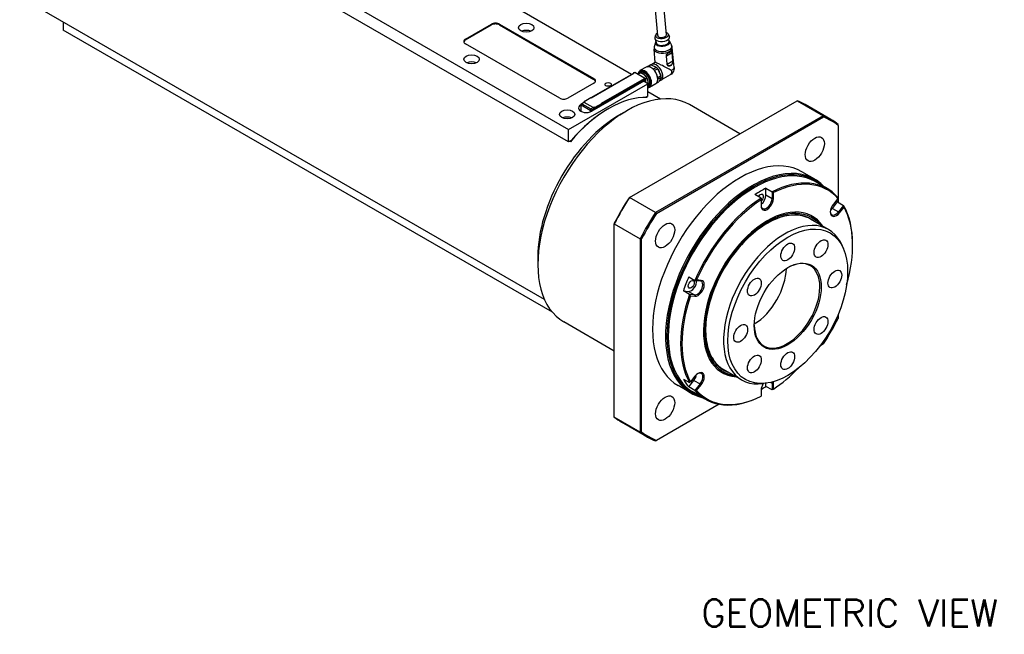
# Model space of a CAD drawing. Extents: x 18241 to 19925, y 5388 to 6587.
# Tile 10 of 23: x 19323 to 19578, y 6211 to 6371. Entities that reach past the tile are written whole.
import ezdxf

# ---------------------------------------------------------------- set-up
doc = ezdxf.new("R2010")
doc.units = 0
doc.header["$LTSCALE"] = 25.4
doc.layers.get('0').update_dxf_attribs({"linetype": 'CONTINUOUS'})
doc.layers.add('ATA-TEXT', color=7, linetype='CONTINUOUS', lineweight=25)
doc.styles.get("Standard").update_dxf_attribs({"font": 'simplex.shx'})

msp = doc.modelspace()

# ---------------------------------------------------------------- linework, layer by layer
for p, q in [((19464.855665, 6338.9201845), (19334.0409105, 6414.4461182)), ((19343.0565219, 6412.5069388), (19464.855665, 6342.1861708)), ((19481.175187, 6356.4424912), (19426.8492893, 6387.8075629)), ((19458.6316841, 6298.0746264), (19322.7532211, 6376.5240936)), ((19487.9284468, 6366.4704249), (19487.1776339, 6375.0227148)), ((19490.169826, 6366.6671975), (19489.419013, 6375.2194874)), ((19334.0409105, 6370.0071431), (19334.0409105, 6367.9058131)), ((19460.6645924, 6294.7995963), (19334.0409105, 6367.9058131)), ((19438.162384, 6365.5583854), (19444.8798984, 6369.4367442)), ((19438.162384, 6365.3542613), (19444.8798984, 6369.23262)), ((19444.8798984, 6369.4367442), (19444.8798984, 6369.23262)), ((19447.0012188, 6369.23262), (19447.0012188, 6369.4367442)), ((19447.0012188, 6369.4367442), (19471.3964027, 6355.3521782)), ((19447.0012188, 6369.23262), (19471.3964027, 6355.148054)), ((19438.162384, 6365.3542613), (19438.162384, 6365.5583854)), ((19487.399004, 6366.5956082), (19487.2090265, 6365.958186)), ((19487.5344708, 6364.6691055), (19487.479409, 6365.2962986)), ((19490.6693584, 6366.8827154), (19490.9674936, 6366.2881451)), ((19490.8716353, 6364.9620781), (19490.8165735, 6365.5892712)), ((19462.557568, 6350.2490745), (19438.162384, 6364.3336406)), ((19487.2829127, 6359.5303677), (19486.9827958, 6362.9489107)), ((19487.3700388, 6364.6980891), (19487.0463821, 6363.589586)), ((19491.0285021, 6365.0192687), (19491.5403521, 6363.9841156)), ((19492.1679188, 6358.2006562), (19491.7145963, 6363.3643196)), ((19490.1410342, 6361.2273758), (19490.3332571, 6359.037822)), ((19490.1809868, 6361.2424733), (19491.6472746, 6362.089035)), ((19490.3732096, 6359.0529195), (19490.1809868, 6361.2424733)), ((19491.6472746, 6362.089035), (19491.8394975, 6359.8994812)), ((19491.8639971, 6359.9215951), (19491.6717743, 6362.1111489)), ((19484.9249345, 6358.3133259), (19483.3339442, 6357.3947672)), ((19485.2138298, 6358.4202685), (19485.8821061, 6358.806098)), ((19486.2081952, 6358.8923564), (19485.4231842, 6358.4391301)), ((19486.2081952, 6358.8923564), (19487.5715749, 6358.2733194)), ((19487.2868023, 6359.5326133), (19486.3839703, 6359.011363)), ((19486.7499495, 6357.7989538), (19487.5715749, 6358.2733194)), ((19487.9405139, 6357.8714863), (19487.118368, 6357.3968201)), ((19487.9405139, 6357.8714863), (19488.7482867, 6356.1257941)), ((19488.7531736, 6356.1702779), (19487.9627743, 6357.8784239)), ((19490.3732096, 6359.0529195), (19491.8394975, 6359.8994812)), ((19470.7100066, 6350.4004165), (19481.7408724, 6356.7690899)), ((19470.7246513, 6350.3919614), (19481.7908724, 6356.7810472)), ((19471.3964027, 6355.3521782), (19471.3964027, 6355.148054)), ((19484.4071675, 6355.2705285), (19473.305564, 6348.8610148)), ((19473.3909464, 6348.8286606), (19484.4071675, 6355.1888789)), ((19481.6701617, 6356.7810472), (19481.6701617, 6356.728265)), ((19481.6848064, 6356.7367201), (19481.6848064, 6356.7606348)), ((19481.6848064, 6356.7606348), (19481.7055171, 6356.7486775)), ((19481.6951617, 6356.8243485), (19481.9780044, 6356.9876478)), ((19481.7201617, 6356.821872), (19482.0030044, 6356.9851713)), ((19481.7908724, 6356.7810472), (19481.7201617, 6356.821872)), ((19482.0030044, 6356.9851713), (19484.7607209, 6355.393003)), ((19482.0280044, 6356.9876478), (19484.7857209, 6355.3954794)), ((19483.1493248, 6356.6530918), (19482.8783986, 6356.4966725)), ((19483.5132335, 6356.9209297), (19483.1243248, 6356.6963931)), ((19484.4071675, 6355.2705285), (19484.4071675, 6355.1888789)), ((19484.4778782, 6355.2297037), (19484.4071675, 6355.2705285)), ((19484.4071675, 6354.9643423), (19484.4071675, 6355.1888789)), ((19484.4071675, 6355.1888789), (19484.4425228, 6355.1684664)), ((19484.4425228, 6355.1684664), (19484.4425228, 6354.556094)), ((19484.7607209, 6355.393003), (19484.4778782, 6355.2297037)), ((19484.5132335, 6355.1684664), (19484.7960762, 6355.3317658)), ((19484.5132335, 6354.5152692), (19484.5132335, 6355.1684664)), ((19484.7960762, 6355.3317658), (19484.7960762, 6354.3519699)), ((19484.8107209, 6354.3435148), (19484.8107209, 6355.3521782)), ((19487.927, 6355.651624), (19488.7482867, 6356.1257941)), ((19488.7911367, 6355.6377025), (19487.9719878, 6355.1647667)), ((19488.7911367, 6355.6377025), (19488.2355298, 6354.5110474)), ((19491.1750496, 6356.2926664), (19488.7589703, 6354.8977424)), ((19488.7912295, 6355.7400141), (19488.7912295, 6355.6583644)), ((19471.3964027, 6354.1274333), (19464.6788883, 6350.2490745)), ((19464.855665, 6342.1861708), (19485.3617617, 6354.0253712)), ((19484.3011015, 6354.6377437), (19470.8660726, 6346.8810261)), ((19473.4116571, 6348.595669), (19484.3011015, 6354.8826926)), ((19473.4263017, 6348.6857737), (19484.3541345, 6354.9949609)), ((19473.4263017, 6348.6449489), (19484.2657461, 6354.9031051)), ((19484.2657461, 6354.9031051), (19484.3011015, 6354.8826926)), ((19484.3261015, 6354.8851691), (19484.2907461, 6354.9055815)), ((19485.3617617, 6354.0253712), (19484.3011015, 6354.6377437)), ((19484.3364568, 6354.8622802), (19484.3364568, 6354.6173313)), ((19484.3718122, 6354.5969188), (19484.3718122, 6354.9847547)), ((19484.3718122, 6354.9847547), (19484.4071675, 6354.9643423)), ((19485.3617617, 6350.7593849), (19485.3617617, 6354.0253712)), ((19485.5132335, 6353.4568281), (19485.3617617, 6353.3693757)), ((19487.4249345, 6353.9831988), (19485.8339442, 6353.0646402)), ((19487.6619972, 6354.1799182), (19488.2355298, 6354.5110474)), ((19468.896529, 6349.4350544), (19470.6289406, 6350.4352627)), ((19468.921529, 6349.432578), (19470.6539406, 6350.4327863)), ((19470.6539406, 6350.4327863), (19470.7246513, 6350.3919614)), ((19485.3617617, 6350.7593849), (19484.8885494, 6350.4861757)), ((19485.0523042, 6350.5807196), (19485.2290809, 6350.4786575)), ((19488.6316841, 6350.0361506), (19485.3617617, 6351.9240412)), ((19468.0376455, 6348.5140193), (19468.042204, 6348.5166511)), ((19468.0376455, 6348.5140193), (19468.0376455, 6346.9830882)), ((19468.042204, 6348.6119989), (19468.042204, 6346.9626758)), ((19468.1154273, 6348.5099368), (19470.4418086, 6347.1668)), ((19468.1154273, 6346.8606137), (19468.1154273, 6348.5099368)), ((19468.167204, 6348.8285052), (19468.8000645, 6349.1938875)), ((19468.9250645, 6349.1815053), (19468.292204, 6348.816123)), ((19468.292204, 6348.816123), (19470.6185853, 6347.4729862)), ((19468.9733057, 6349.3020733), (19468.796529, 6349.2000112)), ((19468.871529, 6349.3917531), (19468.871529, 6349.2433125)), ((19468.8861737, 6349.3713407), (19468.8861737, 6349.2517676)), ((19468.8861737, 6349.3713407), (19468.9922397, 6349.3101035)), ((19469.133661, 6349.3101035), (19468.921529, 6349.432578)), ((19468.921529, 6349.187629), (19469.133661, 6349.3101035)), ((19471.2549814, 6347.8404096), (19468.921529, 6349.187629)), ((19471.2514458, 6347.8383684), (19468.9250645, 6349.1815053)), ((19470.6185853, 6347.4729862), (19471.2514458, 6347.8383684)), ((19471.4282225, 6347.5321822), (19470.795362, 6347.1668)), ((19471.4671134, 6347.9628841), (19471.2549814, 6347.8404096)), ((19471.4282225, 6347.2055835), (19471.4282225, 6347.5321822)), ((19471.4317581, 6347.5342234), (19471.6085348, 6347.6362855)), ((19471.4317581, 6347.5342234), (19471.4317581, 6347.2076248)), ((19471.6792454, 6347.8404096), (19471.4671134, 6347.9628841)), ((19471.5378241, 6347.8404096), (19471.6438901, 6347.7791724)), ((19471.6438901, 6347.6158731), (19471.6085348, 6347.6362855)), ((19471.6085348, 6347.3096869), (19471.6085348, 6347.5750482)), ((19471.6438901, 6347.7791724), (19471.6438901, 6347.6158731)), ((19471.6792454, 6347.5546358), (19471.6438901, 6347.5750482)), ((19471.6438901, 6347.3300993), (19471.6438901, 6347.5750482)), ((19473.3763017, 6348.8202055), (19471.6792454, 6347.8404096)), ((19471.6792454, 6347.3505117), (19471.6792454, 6347.5546358)), ((19471.7146008, 6347.7791724), (19473.4116571, 6348.7589683)), ((19473.4116571, 6348.595669), (19471.7146008, 6347.6158731)), ((19471.7146008, 6347.6158731), (19471.7146008, 6347.7791724)), ((19473.305564, 6348.8610148), (19473.3763017, 6348.8202055)), ((19473.3555934, 6348.8490717), (19473.4013017, 6348.822682)), ((19473.4116571, 6348.7589683), (19473.4116571, 6348.595669)), ((19473.4263017, 6348.7793807), (19473.4263017, 6348.6160814)), ((19475.1087133, 6347.4933986), (19475.28549, 6347.5954607)), ((19480.6276302, 6324.5518561), (19524.0370186, 6349.6142782)), ((19509.1997036, 6341.0479504), (19496.1316841, 6348.592775)), ((19524.0370186, 6349.6142782), (19530.754533, 6345.7359195)), ((19532.7998388, 6344.742914), (19526.0823244, 6348.6212728)), ((19468.0351329, 6346.9626758), (19468.0351329, 6346.8824794)), ((19468.1083562, 6346.8421476), (19468.1083562, 6346.8606137)), ((19468.2782301, 6346.762537), (19468.1083562, 6346.8606137)), ((19468.1154273, 6346.8606137), (19468.3028874, 6346.7523836)), ((19470.4418086, 6347.1668), (19470.4418086, 6346.6941949)), ((19470.795362, 6347.1668), (19470.795362, 6346.8421476)), ((19478.1139172, 6345.9624675), (19479.8816841, 6346.9830882)), ((19530.754533, 6345.7359195), (19487.3451446, 6320.6734974)), ((19487.5868085, 6320.4047738), (19530.8664226, 6345.3922706)), ((19534.6824596, 6343.1890806), (19534.6824596, 6343.46813)), ((19534.6824596, 6343.1890806), (19534.6824596, 6323.2727869)), ((19464.855665, 6338.9201845), (19464.855665, 6342.1861708)), ((19465.5480517, 6339.3199342), (19464.855665, 6338.9201845)), ((19465.3418991, 6338.9967877), (19465.1651224, 6339.0988498)), ((19528.5853727, 6329.2782788), (19525.2266155, 6331.2174582)), ((19512.7621494, 6326.978922), (19512.9389261, 6327.0809841)), ((19531.8709066, 6326.8040247), (19528.6889261, 6328.641142)), ((19480.5157406, 6324.4872567), (19480.6276302, 6324.5518561)), ((19487.3451446, 6320.6734974), (19480.6276302, 6324.5518561)), ((19514.7066931, 6324.3754768), (19513.1157028, 6325.2940354)), ((19515.9441299, 6325.1418047), (19515.9441299, 6326.9270286)), ((19515.9441299, 6326.9270286), (19517.5351202, 6326.0084699)), ((19517.5351202, 6324.223246), (19515.9441299, 6325.1418047)), ((19517.5351202, 6326.0084699), (19517.5351202, 6324.223246)), ((19517.8886736, 6324.223246), (19517.8886736, 6325.790017)), ((19514.7066931, 6324.3754768), (19514.7066931, 6323.9528997)), ((19514.7066931, 6323.9528997), (19514.7066931, 6322.3861287)), ((19517.5351202, 6324.223246), (19517.8886736, 6324.223246)), ((19533.1489169, 6321.719517), (19534.4878348, 6323.3851536)), ((19534.5891602, 6324.2983897), (19533.4140819, 6322.8365725)), ((19534.4878348, 6323.3851536), (19536.0788251, 6322.4665949)), ((19536.0788251, 6322.4665949), (19534.7399072, 6320.8009584)), ((19535.0050722, 6320.5731506), (19536.1801505, 6322.0349679)), ((19533.1489169, 6321.719517), (19534.7399072, 6320.8009584)), ((19534.7399072, 6320.8009584), (19535.0050722, 6320.5731506)), ((19476.6997036, 6317.8776866), (19476.6997036, 6317.7484877)), ((19476.6997036, 6317.7484877), (19483.417218, 6313.8701289)), ((19476.6997036, 6267.6236435), (19476.6997036, 6317.7484877)), ((19532.1438774, 6316.2541201), (19527.4769727, 6318.9485588)), ((19483.417218, 6313.8701289), (19483.417218, 6263.7452848)), ((19483.7707714, 6263.82021), (19483.7707714, 6313.7952037)), ((19536.0822011, 6311.1080675), (19535.7564686, 6311.9047099)), ((19538.3947702, 6312.1799215), (19538.3947702, 6312.3840456)), ((19456.9007137, 6309.2201214), (19456.9007137, 6307.1788799)), ((19495.9862115, 6303.9846581), (19497.5772017, 6303.0660995)), ((19497.5772017, 6303.0660995), (19498.9161197, 6302.9465121)), ((19499.1812847, 6303.0722578), (19498.0062065, 6303.1772115)), ((19498.9161197, 6302.9465121), (19499.1812847, 6303.0722578)), ((19494.5719979, 6300.3397344), (19495.9109159, 6300.2201471)), ((19496.1629882, 6299.4211757), (19494.5719979, 6300.3397344)), ((19495.9109159, 6300.2201471), (19497.5019061, 6299.3015884)), ((19497.5019061, 6299.3015884), (19496.1629882, 6299.4211757)), ((19496.4152162, 6299.0766724), (19497.5902945, 6298.9717186)), ((19497.5019061, 6299.3015884), (19497.5902945, 6298.9717186)), ((19534.6824596, 6294.3089856), (19534.6824596, 6293.2140869)), ((19476.6997036, 6284.7562991), (19463.6316841, 6292.3011237)), ((19490.6650625, 6288.7056448), (19490.6650625, 6288.5015206)), ((19530.8664226, 6286.6045168), (19529.9182124, 6286.0570674)), ((19509.6438774, 6277.2829769), (19504.9769727, 6279.9774156)), ((19494.5719979, 6277.5004126), (19496.1629882, 6276.581854)), ((19495.9862115, 6275.4884821), (19497.3251294, 6277.1541187)), ((19497.5902945, 6278.2711741), (19496.4152162, 6276.8093569)), ((19497.3251294, 6277.1541187), (19498.9161197, 6276.23556)), ((19498.9161197, 6276.23556), (19497.5772017, 6274.5699234)), ((19498.9161197, 6276.23556), (19499.1812847, 6276.0077523)), ((19516.0696515, 6276.4453148), (19515.2168727, 6276.3290862)), ((19515.9441299, 6275.5915308), (19515.9441299, 6276.428207)), ((19517.1944961, 6276.6548554), (19517.5351202, 6276.458196)), ((19517.5351202, 6276.458196), (19517.5351202, 6274.6729721)), ((19517.5351202, 6276.458196), (19517.8886736, 6276.458196)), ((19517.8886736, 6274.891425), (19517.8886736, 6276.458196)), ((19496.5853727, 6273.852653), (19493.2266155, 6275.7918324)), ((19497.5772017, 6274.5699234), (19495.9862115, 6275.4884821)), ((19500.3709066, 6272.2444242), (19497.1889261, 6274.0815415)), ((19498.0062065, 6274.545935), (19499.1812847, 6276.0077523)), ((19514.7066931, 6274.6210787), (19514.7066931, 6273.0543077)), ((19517.5351202, 6274.6729721), (19515.9441299, 6275.5915308)), ((19503.8085653, 6270.9826556), (19487.5868085, 6261.6170199)), ((19514.7066931, 6273.039979), (19514.7066931, 6273.0543077)), ((19483.417218, 6263.7452848), (19476.6997036, 6267.6236435)), ((19485.2998388, 6262.4705007), (19478.5823244, 6266.3488594)), ((19487.3451446, 6261.4774953), (19487.5868085, 6261.6170199))]:
    msp.add_line(p, q)
for centre, radius, start, end in [((19481.7201617, 6356.7810472), 0.05, 120.000000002, 180), ((19482.0030044, 6356.9443465), 0.05, 59.999999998, 119.999999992), ((19484.7607209, 6355.3521782), 0.05, 0, 60.000000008), ((19468.292204, 6348.6119989), 0.25, 120, 180), ((19468.921529, 6349.3917531), 0.05, 120.000000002, 180), ((19473.3763017, 6348.7793807), 0.05, 0, 59.999999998)]:
    msp.add_arc(centre, radius, start, end)
for centre, major_axis, ratio, start_param, end_param in [((19445.9405586, 6368.8243718), (-1.5, 0), 0.5773502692, 3.926990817, 5.4977871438), ((19445.9405586, 6368.6202476), (-1.5, 0), 0.5773502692, 3.926990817, 5.4977871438), ((19453.8955099, 6366.6810682), (-2, 0), 0.5773502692, 4.0614168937, 5.3633610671), ((19439.2230442, 6364.946013), (-1.5, 0), 0.5773502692, 5.4977871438, 7.0685834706), ((19439.2230442, 6364.7418889), (-1.5, 0), 0.5773502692, 5.4977871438, 6.1650596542), ((19489.1054474, 6365.9273895), (-1.9176244, -0.1683499), 0.5127827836, 6.0827499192, 9.6252133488), ((19489.0491364, 6366.5688112), (-1.6685823, -0.1464863), 0.5127827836, 5.4488115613, 10.2591517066), ((19489.0491364, 6366.5688112), (1.1206896, 0.0983863), 0.5127827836, 3.1415926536, 6.2831853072), ((19489.3135839, 6363.5565678), (-2.2914229, -0.201166), 0.5127827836, 6.0859233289, 9.622039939), ((19489.3486961, 6363.1566152), (-2.3659002, -0.2077044), 0.5127827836, 0, 3.1415926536), ((19489.2157285, 6364.6712095), (-1.8654078, -0.1637658), 0.5127827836, 6.0859233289, 9.622039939), ((19489.2105612, 6364.7300689), (-1.7707561, -0.1554562), 0.5127827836, 5.9418225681, 9.7661406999), ((19489.2105612, 6364.7300689), (-1.7681991, -0.1552317), 0.5127827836, 5.9459165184, 9.7620467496), ((19489.2030531, 6364.8155918), (-1.6685823, -0.1464863), 0.5127827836, 0, 3.1415926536), ((19490.1105547, 6361.2744928), (-0.0998435, -0.0087653), 0.5127827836, 1.8357098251, 2.3078253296), ((19491.576765, 6362.1210096), (0.0998435, 0.0087653), 0.5127827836, 5.4505125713, 5.9226280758), ((19439.7533743, 6358.5161024), (-2, 0), 0.5773502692, 4.0614168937, 5.3633610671), ((19484.5839442, 6355.2297037), (1.25, -2.1650635), 0.5773502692, 5.9533858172, 10.0714472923), ((19486.1749345, 6356.1482623), (-1.25, 2.1650635), 0.5773502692, 3.1415926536, 6.2831853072), ((19487.0588179, 6356.6585727), (-1.225, 2.1217622), 0.5773502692, 6.0110301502, 6.2445047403), ((19487.5714703, 6356.9545527), (-1.1875, 2.0568103), 0.5773502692, 2.8530369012, 6.4323127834), ((19489.781179, 6358.2303286), (2.4971955, -1.2994818), 0.0459580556, 0.8624998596, 3.112312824), ((19487.0588179, 6356.6585727), (-1.225, 2.1217622), 0.5773502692, 4.963832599, 5.1973071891), ((19487.1295286, 6356.6993975), (1.175, -2.0351597), 0.5773502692, 1.8309304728, 2.047024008), ((19487.5714703, 6356.9545527), (0.725, -1.2557368), 0.5773502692, 0.9215635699, 1.9091933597), ((19490.3027723, 6359.0849424), (0.0998524, 0.0087661), 0.5127827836, 4.9794168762, 5.4494038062), ((19491.7689878, 6359.9314559), (0.0998435, 0.0087653), 0.5127827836, 5.4505125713, 5.9226280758), ((19470.3357426, 6354.7398057), (1.5, 0), 0.5773502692, 5.4977871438, 7.0685834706), ((19470.3357426, 6354.5356816), (1.5, 0), 0.5773502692, 0.118125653, 0.7853981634), ((19481.7201617, 6356.7810472), (-0.05, 0), 0.5773502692, 0, 0.7853981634), ((19481.7201617, 6356.7810472), (-0.025, -0.0433013), 0.5773502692, 3.926990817, 5.4977871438), ((19481.7201617, 6356.7810472), (-0.025, 0.0433013), 0.5773502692, 5.4977871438, 6.2831853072), ((19481.7908724, 6356.7402224), (0.0707107, 0), 0.5773502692, 1.5707963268, 2.3561944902), ((19482.0030044, 6356.9443465), (-0.025, 0.0433013), 0.5773502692, 5.4977871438, 6.2831853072), ((19482.0030044, 6356.9443465), (0.025, 0.0433013), 0.5773502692, 0, 0.7853981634), ((19484.4778782, 6355.1684664), (1.175, -2.0351597), 0.5773502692, 6.0586474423, 9.9976388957), ((19484.1243248, 6354.9643423), (-1, 1.7320508), 0.5773502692, 3.4216303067, 6.5072605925), ((19484.1243248, 6354.9643423), (0.975, -1.6887495), 0.5773502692, 0.3285241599, 3.1415926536), ((19484.4778782, 6355.1684664), (1.025, -1.7753521), 0.5773502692, 6.1535399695, 9.6460924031), ((19484.4778782, 6355.1888789), (0.025, 0.0433013), 0.5773502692, 0.7853981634, 2.3561944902), ((19484.4778782, 6355.1888789), (-0.05, 0), 0.5773502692, 0.7853981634, 2.3561944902), ((19484.4778782, 6355.1888789), (0.025, -0.0433013), 0.5773502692, 0.7853981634, 2.3561944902), ((19484.7607209, 6355.3521782), (0.025, 0.0433013), 0.5773502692, 0, 0.7853981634), ((19484.7607209, 6355.3521782), (-0.025, 0.0433013), 0.5773502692, 3.926990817, 5.4977871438), ((19484.7607209, 6355.3521782), (0.05, 0), 0.5773502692, 5.4977871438, 6.2831853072), ((19487.0588179, 6356.6585727), (-1.225, 2.1217622), 0.5773502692, 3.9166350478, 4.1501096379), ((19487.1295286, 6356.6993975), (1.175, -2.0351597), 0.5773502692, 0.7853981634, 0.9998264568), ((19479.8816841, 6320.4469493), (-16.25, -28.1458256), 0.5773502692, 3.1415926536, 6.2831853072), ((19484.2657461, 6354.8622802), (0.025, 0.0433013), 0.5773502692, 0, 0.7853981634), ((19484.3011015, 6354.8418678), (0.025, 0.0433013), 0.5773502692, 5.4977871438, 7.0685834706), ((19484.3541345, 6354.9337237), (0.0375, 0.0649519), 0.5773502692, 5.4977871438, 7.0685834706), ((19484.3187792, 6354.9541361), (0.0375, 0.0649519), 0.5773502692, 5.4977871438, 5.7923026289), ((19463.6182281, 6350.861447), (1.5, 0), 0.5773502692, 3.926990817, 5.4977871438), ((19475.28549, 6323.1005632), (15, 25.9807621), 0.5773502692, 0.297528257, 1.2732680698), ((19470.6539406, 6350.3919614), (-0.025, 0.0433013), 0.5773502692, 5.4977871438, 6.2831853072), ((19475.1087133, 6323.2026253), (-14.875, -25.7642558), 0.5773502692, 3.926990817, 4.3987805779), ((19469.4518591, 6347.6975227), (-2, 0), 0.5773502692, 5.4977871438, 8.6393797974), ((19468.292204, 6348.6119989), (-0.25, 0), 0.5773502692, 0, 0.7853981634), ((19468.292204, 6348.6119989), (-0.125, -0.2165064), 0.5773502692, 3.926990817, 5.4977871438), ((19468.292204, 6348.6119989), (-0.125, 0.2165064), 0.5773502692, 5.4977871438, 6.2831853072), ((19468.921529, 6348.9835048), (-0.125, 0.2165064), 0.5773502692, 5.4977871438, 6.5215909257), ((19468.9250645, 6348.9773811), (-0.125, 0.2165064), 0.5773502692, 5.4977871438, 6.2831853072), ((19468.921529, 6349.3917531), (-0.05, 0), 0.5773502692, 0, 0.7853981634), ((19468.921529, 6349.3917531), (-0.025, -0.0433013), 0.5773502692, 3.926990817, 5.4977871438), ((19468.921529, 6349.3917531), (-0.025, 0.0433013), 0.5773502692, 5.4977871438, 6.2831853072), ((19469.0983057, 6349.0855669), (-0.125, 0.2165064), 0.5773502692, 6.1412882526, 6.2831853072), ((19470.6185853, 6347.268862), (0.125, 0.2165064), 0.5773502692, 0.7853981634, 2.3561944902), ((19470.6185853, 6347.268862), (0.125, -0.2165064), 0.5773502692, 0.7853981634, 2.3561944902), ((19471.2514458, 6347.6342442), (-0.125, 0.2165064), 0.5773502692, 3.926990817, 5.4977871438), ((19471.2549814, 6347.6362855), (0.125, -0.2165064), 0.5773502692, 0.7853981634, 2.3561944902), ((19471.4317581, 6347.7383476), (-0.125, 0.2165064), 0.5773502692, 3.926990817, 4.854286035), ((19471.6615678, 6347.6056669), (0.0375, 0.0649519), 0.5773502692, 1.5707963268, 2.3561944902), ((19471.6792454, 6347.7995848), (0.025, 0.0433013), 0.5773502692, 0.7853981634, 2.3561944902), ((19471.6792454, 6347.7995848), (0.05, 0), 0.5773502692, 3.926990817, 5.4977871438), ((19471.6792454, 6347.6362855), (-0.05, 0), 0.5773502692, 0.7853981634, 2.3561944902), ((19471.6792454, 6347.5954607), (0.025, 0.0433013), 0.5773502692, 1.5437288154, 2.3561944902), ((19471.6792454, 6347.7995848), (0.025, -0.0433013), 0.5773502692, 0.7853981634, 2.3561944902), ((19471.7146008, 6347.5750482), (0.025, 0.0433013), 0.5773502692, 0.7853981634, 2.3561944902), ((19473.305591, 6348.8201844), (0.0707107, 0.0000316), 0.5774281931, 0.785108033, 1.5709197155), ((19473.3763017, 6348.7793807), (0.025, 0.0433013), 0.5773502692, 0, 0.7853981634), ((19473.3763017, 6348.7793807), (-0.025, 0.0433013), 0.5773502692, 3.926990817, 5.4977871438), ((19473.3763017, 6348.7793807), (0.05, 0), 0.5773502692, 5.4977871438, 6.2831853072), ((19473.3763017, 6348.6160814), (0.05, 0), 0.5773502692, 5.4977871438, 6.2831853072), ((19502.3323244, 6307.4850661), (23.75, 41.1362067), 0.5773502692, 0, 0.0827877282), ((19478.1139172, 6321.4675701), (15, 25.9807621), 0.5773502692, 0.7853981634, 2.3561944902), ((19464.5021116, 6344.2274123), (-2, 0), 0.5773502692, 4.0614168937, 5.3633610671), ((19468.2851329, 6346.9626758), (-0.25, 0), 0.5773502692, 6.0447796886, 7.0685834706), ((19468.292204, 6346.9626758), (-0.25, 0), 0.5773502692, 0, 0.7853981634), ((19470.6185853, 6347.268862), (-0.25, 0), 0.5773502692, 0.7853981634, 2.3561944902), ((19509.0498388, 6303.6067074), (23.75, 41.1362067), 0.5773502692, 6.2003975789, 6.3659730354), ((19509.2266155, 6303.5046453), (23.625, 40.9197003), 0.5773502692, 6.2023345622, 6.3640360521), ((19509.2266155, 6303.5046453), (-16, -27.7128129), 0.5773502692, 3.1415926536, 6.2831853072), ((19512.5853727, 6301.5654659), (16, 27.7128129), 0.5773502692, 6.1061776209, 9.6017856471), ((19512.7621494, 6301.4634038), (-15.875, -27.4963066), 0.5773502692, 3.0160190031, 6.4087589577), ((19512.9389261, 6301.3613418), (-15.75, -27.2798002), 0.5773502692, 3.1415926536, 6.2831853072), ((19516.1209066, 6299.5242245), (15.75, 27.2798002), 0.5773502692, 6.0849207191, 7.0050486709), ((19516.2976833, 6299.4221624), (15.625, 27.0632939), 0.5773502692, 6.0934482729, 6.996521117), ((19502.3323244, 6307.4850661), (23.75, 41.1362067), 0.5773502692, 1.4880085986, 1.653584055), ((19512.7621494, 6301.4634038), (-15.625, -27.0632939), 0.5773502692, 3.926990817, 5.4977871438), ((19514.5299164, 6300.4427831), (15.75, 27.2798002), 0.5773502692, 0.7218633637, 0.8489329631), ((19514.5299164, 6324.3253081), (0.5625, 0.9742786), 0.5773502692, 4.1510839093, 7.7365244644), ((19514.5299164, 6324.3253081), (1, 1.7320508), 0.5773502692, 4.0523186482, 5.4977871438), ((19502.1555477, 6307.5871282), (-23.625, -40.9197003), 0.5773502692, 4.6315382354, 4.7932397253), ((19516.1209066, 6299.5242245), (-15.75, -27.2798002), 0.5773502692, 3.9905256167, 4.9106535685), ((19516.2976833, 6299.4221624), (15.625, 27.0632939), 0.5773502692, 0.857460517, 1.760533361), ((19516.2976833, 6299.4221624), (-11.6875, -20.2433438), 0.5773502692, 2.8671147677, 6.5576631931), ((19516.1209066, 6323.4067494), (-1, -1.7320508), 0.5773502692, 5.4977871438, 8.6393797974), ((19516.2976833, 6323.3046874), (-1.125, -1.9485572), 0.5773502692, 5.4977871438, 8.6393797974), ((19534.2095771, 6321.7048616), (-1.125, -1.9485572), 0.5773502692, 4.4505895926, 7.5921822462), ((19514.5299164, 6300.4427831), (15.75, 27.2798002), 0.5773502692, 5.9578511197, 5.9843913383), ((19516.1209066, 6299.5242245), (15.75, 27.2798002), 0.5773502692, 5.4977871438, 5.9578511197), ((19516.2976833, 6299.4221624), (15.625, 27.0632939), 0.5773502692, 5.1205345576, 5.9493235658), ((19509.0498388, 6303.6067074), (-23.75, -41.1362067), 0.5773502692, 4.6296012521, 4.7951767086), ((19509.2266155, 6303.5046453), (23.625, 40.9197003), 0.5773502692, 1.4899455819, 1.6516470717), ((19516.2976833, 6299.4221624), (11.5000947, 19.9187484), 0.5773502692, 6.0742524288, 9.6337108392), ((19516.2976833, 6299.4221624), (11.3, 19.5721741), 0.5773502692, 6.1890784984, 9.5188847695), ((19515.8557416, 6299.6773176), (11.6875, 20.2433438), 0.5773502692, 6.0087074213, 6.2642775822), ((19534.0328004, 6321.8069236), (-1, -1.7320508), 0.5773502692, 5.5584829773, 7.5921822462), ((19532.4418101, 6322.7254823), (1, 1.7320508), 0.5773502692, 4.0836221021, 4.4505895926), ((19520.8938774, 6296.7685485), (11.25, 19.4855716), 0.5773502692, 5.8626509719, 9.8453122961), ((19515.631443, 6299.8068164), (11.7194216, 20.2986337), 0.5773502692, 5.9991947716, 6.1107775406), ((19521.4242075, 6296.4623623), (6, 10.3923048), 0.5773502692, 2.3665576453, 7.0582203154), ((19512.7621494, 6301.4634038), (-6, -10.3923048), 0.5773502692, 0.807093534, 2.3344991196), ((19514.5299164, 6300.4427831), (15.75, 27.2798002), 0.5773502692, 1.7690609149, 1.8961305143), ((19496.6180226, 6302.0426089), (-1, -1.7320508), 0.5773502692, 0.2617993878, 2.4614534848), ((19498.2090129, 6301.1240503), (1, 1.7320508), 0.5773502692, 3.4033920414, 6.544984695), ((19498.3857896, 6301.0219882), (-1.125, -1.9485572), 0.5773502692, 0.2617993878, 3.4033920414), ((19516.1209066, 6299.5242245), (-15.75, -27.2798002), 0.5773502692, 5.0377231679, 5.9578511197), ((19516.2976833, 6299.4221624), (-15.625, -27.0632939), 0.5773502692, 5.0462507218, 5.9493235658), ((19509.2266155, 6303.5046453), (-23.625, -40.9197003), 0.5773502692, 1.4899455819, 1.6516470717), ((19496.6180226, 6278.1600839), (1, 1.7320508), 0.5773502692, 4.4505895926, 5.3411558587), ((19498.3857896, 6277.1394632), (1.125, 1.9485572), 0.5773502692, 4.4505895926, 7.5921822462), ((19498.2090129, 6277.2415253), (1, 1.7320508), 0.5773502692, 4.4505895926, 7.007887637), ((19515.8557416, 6299.6773176), (-11.6875, -20.2433438), 0.5773502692, 0.018907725, 0.2744778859), ((19515.631443, 6299.8068164), (-11.7194216, -20.2986337), 0.5773502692, 0.1724077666, 0.2839905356), ((19516.2976833, 6299.4221624), (-15.625, -27.0632939), 0.5773502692, 0.857460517, 1.1626507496), ((19514.5299164, 6300.4427831), (-15.75, -27.2798002), 0.5773502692, 5.9578511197, 6.0849207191), ((19516.2976833, 6275.5396374), (-1.125, -1.9485572), 0.5773502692, 4.6364360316, 5.4977871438), ((19516.1209066, 6275.6416995), (-1, -1.7320508), 0.5773502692, 2.3561944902, 2.5338463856), ((19516.2976833, 6275.5396374), (1.125, 1.9485572), 0.5773502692, 5.4977871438, 5.7118611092), ((19516.1209066, 6299.5242245), (-15.75, -27.2798002), 0.5773502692, 6.0849207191, 7.0050486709), ((19516.2976833, 6299.4221624), (-15.625, -27.0632939), 0.5773502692, 6.0934482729, 6.996521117), ((19514.5299164, 6300.4427831), (-15.75, -27.2798002), 0.5773502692, 0.793780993, 0.8489329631), ((19502.3323244, 6307.4850661), (-23.75, -41.1362067), 0.5773502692, 6.2003975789, 6.2831853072), ((19509.0498388, 6303.6067074), (-23.75, -41.1362067), 0.5773502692, 6.2003975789, 6.3659730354), ((19509.2266155, 6303.5046453), (-23.625, -40.9197003), 0.5773502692, 6.2023345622, 6.3640360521)]:
    msp.add_ellipse(centre, major_axis=major_axis, ratio=ratio, start_param=start_param, end_param=end_param)
for centre, major_axis in [((19453.8955099, 6368.5181855), (2, 0)), ((19439.7533743, 6360.3532197), (2, 0)), ((19475.1087133, 6353.8212471), (0.8105, 0)), ((19464.5021116, 6346.0645296), (2, 0)), ((19528.6016155, 6337.0631297), (-1.75, -3.0310889)), ((19489.8516155, 6314.6908068), (1.75, 3.0310889)), ((19521.6009842, 6296.3603002), (-10.9613249, -18.9855716)), ((19521.6009842, 6310.4448662), (1.26325, 2.1880132)), ((19530.2259842, 6311.2992384), (1.26325, 2.1880132)), ((19521.6009842, 6296.3603002), (6.125, 10.6088112)), ((19533.7985762, 6303.4025832), (-1.26325, -2.1880132)), ((19496.6180226, 6302.0426089), (0.5625, 0.9742786)), ((19512.9759842, 6301.3399463), (1.26325, 2.1880132)), ((19530.2259842, 6291.3806541), (-1.26325, -2.1880132)), ((19509.4033922, 6289.3180172), (1.26325, 2.1880132)), ((19512.9759842, 6281.421362), (-1.26325, -2.1880132)), ((19521.6009842, 6282.2757342), (-1.26325, -2.1880132)), ((19489.8516155, 6269.9461609), (1.75, 3.0310889))]:
    msp.add_ellipse(centre, major_axis=major_axis, ratio=0.5773502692)
for points, knots in [([(19487.0463821, 6363.589586), (19487.0349078, 6363.5502871), (19487.0246293, 6363.5100029), (19487.0068105, 6363.4277518), (19486.9992712, 6363.385785), (19486.9872344, 6363.3005573), (19486.9827379, 6363.257297), (19486.9770157, 6363.16996), (19486.9757908, 6363.1258843), (19486.9767406, 6363.0374587), (19486.9789155, 6362.9931102), (19486.9827958, 6362.9489107)], [2.20675437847, 2.20675437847, 2.20675437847, 2.20675437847, 2.24620677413, 2.24620677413, 2.28565916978, 2.28565916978, 2.32511156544, 2.32511156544, 2.36456396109, 2.36456396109, 2.40401635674, 2.40401635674, 2.40401635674, 2.40401635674]), ([(19487.5089664, 6364.9596183), (19487.483425, 6364.9270866), (19487.4605672, 6364.8937387), (19487.4099656, 6364.8073471), (19487.3861521, 6364.7532762), (19487.3700388, 6364.6980891)], [8.23907116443, 8.23907116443, 8.23907116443, 8.23907116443, 8.33803078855, 8.33803078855, 8.48993968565, 8.48993968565, 8.48993968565, 8.48993968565]), ([(19491.7145963, 6363.3643196), (19491.710716, 6363.4085191), (19491.7051304, 6363.4525682), (19491.6906585, 6363.5398066), (19491.6817726, 6363.5829947), (19491.6609205, 6363.6679987), (19491.6489551, 6363.7098139), (19491.6222525, 6363.7916406), (19491.6075162, 6363.8316517), (19491.5756387, 6363.90954), (19491.5584984, 6363.947417), (19491.5403521, 6363.9841156)], [5.54560901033, 5.54560901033, 5.54560901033, 5.54560901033, 5.58506140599, 5.58506140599, 5.62451380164, 5.62451380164, 5.6639661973, 5.6639661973, 5.70341859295, 5.70341859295, 5.7428709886, 5.7428709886, 5.7428709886, 5.7428709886]), ([(19491.6717743, 6362.1111489), (19491.6612646, 6362.2308618), (19491.6107577, 6362.4146754), (19491.3844218, 6362.4605433), (19490.9009344, 6362.1938331), (19490.3640617, 6361.8100498), (19490.1586347, 6361.4445119), (19490.133152, 6361.3171604), (19490.1410342, 6361.2273758)], [0, 0, 0, 0, 0.1428571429, 0.2857142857, 0.5714285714, 0.8571428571, 0.8928571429, 1, 1, 1, 1]), ([(19490.1809868, 6361.2424733), (19490.1736884, 6361.3256073), (19490.1975689, 6361.4441795), (19490.3899514, 6361.7868748), (19490.8952781, 6362.1523647), (19491.3624155, 6362.4081737), (19491.5872565, 6362.3695046), (19491.6375434, 6362.1998803), (19491.6472746, 6362.089035)], [0, 0, 0, 0, 0.1071428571, 0.1428571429, 0.4285714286, 0.7142857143, 0.8571428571, 1, 1, 1, 1]), ([(19487.4249345, 6353.9831988), (19487.558481, 6354.0603019), (19487.6715393, 6354.1720727), (19487.848831, 6354.454793), (19487.9109242, 6354.6280225), (19487.9782601, 6355.0221268), (19487.9808613, 6355.2450033), (19487.9247622, 6355.7136796), (19487.8657119, 6355.9595522), (19487.6928223, 6356.4484543), (19487.5791851, 6356.6913986), (19487.3089199, 6357.1507683), (19487.1524046, 6357.3671474), (19486.8113791, 6357.7523761), (19486.6268967, 6357.9210933), (19486.2468714, 6358.193634), (19486.0513386, 6358.2972672), (19485.6684783, 6358.425821), (19485.4808362, 6358.451267), (19485.1687561, 6358.4199617), (19485.0395437, 6358.3794955), (19484.9249345, 6358.3133259)], [3.8206092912, 3.8206092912, 3.8206092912, 3.8206092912, 4.1173792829, 4.1173792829, 4.4283256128, 4.4283256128, 4.7534052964, 4.7534052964, 5.0800730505, 5.0800730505, 5.4056123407, 5.4056123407, 5.7306839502, 5.7306839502, 6.0563075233, 6.0563075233, 6.3830417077, 6.3830417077, 6.7075146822, 6.7075146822, 6.9622019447, 6.9622019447, 6.9622019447, 6.9622019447]), ([(19490.3334557, 6359.0378675), (19490.3439618, 6358.9181955), (19490.4661853, 6358.7024286), (19490.883781, 6358.5601618), (19491.1841745, 6358.6360776), (19491.3407708, 6358.7269803)], [0, 0, 0, 0, 0.2855765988, 0.5711531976, 1, 1, 1, 1]), ([(19491.8394975, 6359.8994812), (19491.8492287, 6359.788636), (19491.8369681, 6359.5162497), (19491.7052439, 6359.1401844), (19491.401629, 6358.7752644), (19490.9440855, 6358.6017389), (19490.4968601, 6358.7440602), (19490.3829408, 6358.9420743), (19490.3732096, 6359.0529195)], [0, 0, 0, 0, 0.1428571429, 0.2857142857, 0.4285714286, 0.7142857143, 0.8571428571, 1, 1, 1, 1]), ([(19492.1680042, 6358.2019232), (19492.1864079, 6357.9950819), (19492.1712298, 6357.7827351), (19492.0781365, 6357.3741533), (19491.9979558, 6357.1729237), (19491.7794758, 6356.8101628), (19491.6382573, 6356.644492), (19491.3834903, 6356.426221), (19491.2821199, 6356.3542783), (19491.1754674, 6356.2926073)], [0, 0, 0, 0, 0.12466310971, 0.12466310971, 0.25143188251, 0.25143188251, 0.37879637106, 0.37879637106, 0.45278450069, 0.45278450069, 0.45278450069, 0.45278450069]), ([(19491.3407708, 6358.7269803), (19491.3926427, 6358.757161), (19491.5409334, 6358.8631326), (19491.7351307, 6359.1052423), (19491.8651419, 6359.5083383), (19491.8745068, 6359.8018823), (19491.8639971, 6359.9215951)], [0, 0, 0, 0, 0.1424424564, 0.4282949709, 0.7141474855, 1, 1, 1, 1]), ([(19492.1681137, 6358.2006722), (19492.1790989, 6358.0728736), (19492.0747112, 6357.7973572), (19491.7065103, 6357.5691962), (19491.4510638, 6357.4721242)], [0.73478586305, 0.73478586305, 0.73478586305, 0.73478586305, 0.85714285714, 1, 1, 1, 1]), ([(19491.4510638, 6357.4721242), (19491.5174087, 6357.1911647), (19491.5359296, 6356.6847476), (19491.3260252, 6356.3796662), (19491.1754674, 6356.2926073)], [0, 0, 0, 0, 0.14285714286, 0.28376971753, 0.28376971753, 0.28376971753, 0.28376971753]), ([(19468.9922397, 6349.3101035), (19469.0076555, 6349.3145536), (19469.0304262, 6349.3179888), (19469.0806334, 6349.3185512), (19469.1082033, 6349.3157176), (19469.133661, 6349.3101035)], [-0.032701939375, -0.032701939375, -0.032701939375, -0.032701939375, -0.016350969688, -0.016350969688, 0, 0, 0, 0]), ([(19471.5378241, 6347.8404096), (19471.5224082, 6347.8626605), (19471.5101666, 6347.8863099), (19471.4872733, 6347.9290771), (19471.4768374, 6347.9481861), (19471.4671134, 6347.9628841)], [-0.032701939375, -0.032701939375, -0.032701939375, -0.032701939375, -0.016350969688, -0.016350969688, 0, 0, 0, 0]), ([(19527.4769727, 6318.9485588), (19527.1262658, 6319.1510395), (19526.7590021, 6319.3248451), (19525.0695806, 6319.9629087), (19523.5847735, 6320.1103634), (19520.4186969, 6319.693832), (19518.7400065, 6319.1351129), (19515.3554655, 6317.3701445), (19513.6504086, 6316.1660002), (19510.3837439, 6313.2323559), (19508.822722, 6311.5032994), (19506.003331, 6307.6946546), (19504.7455482, 6305.6156087), (19502.6613546, 6301.3186313), (19501.8353269, 6299.1014347), (19500.6986813, 6294.754635), (19500.3881404, 6292.6257634), (19500.3125242, 6288.6729432), (19500.547325, 6286.8496813), (19501.5355156, 6283.6907145), (19502.2891924, 6282.356578), (19503.775601, 6280.7934686), (19504.3497857, 6280.3395222), (19504.9769727, 6279.9774156)], [5.4977871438, 5.4977871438, 5.4977871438, 5.4977871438, 5.5921477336, 5.5921477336, 5.9147492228, 5.9147492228, 6.2348374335, 6.2348374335, 6.5540955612, 6.5540955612, 6.8734175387, 6.8734175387, 7.1928511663, 7.1928511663, 7.5122970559, 7.5122970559, 7.8316495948, 7.8316495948, 8.1508940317, 8.1508940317, 8.4706299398, 8.4706299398, 8.6393797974, 8.6393797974, 8.6393797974, 8.6393797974]), ([(19507.7241832, 6278.3913129), (19507.6592978, 6278.3954738), (19507.5946856, 6278.4002931), (19506.3865269, 6278.5031364), (19505.3317497, 6278.8084883), (19504.3895346, 6279.3111137)], [3.64867570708, 3.64867570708, 3.64867570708, 3.64867570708, 3.66246411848, 3.66246411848, 3.90761584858, 3.90761584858, 3.90761584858, 3.90761584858])]:
    msp.add_open_spline(points, degree=3, knots=knots)
for points, degree in [([(19491.0285021, 6365.0192687), (19490.9864191, 6365.1043764), (19490.9242589, 6365.1826643), (19490.846131, 6365.2525909)], 3), ([(19487.5715749, 6358.2733194), (19487.6037786, 6358.254056), (19487.635132, 6358.2352784)], 2), ([(19487.9627743, 6357.8784239), (19487.9517179, 6357.8750948), (19487.9405139, 6357.8714863)], 2), ([(19488.7482867, 6356.1257941), (19488.7508039, 6356.1481757), (19488.7531736, 6356.1702779)], 2), ([(19491.1754674, 6356.2926073), (19491.1753719, 6356.2925521), (19491.1752763, 6356.2924969), (19491.1751808, 6356.2924417)], 3), ([(19530.754533, 6345.7359195), (19530.7918653, 6345.621378), (19530.8291621, 6345.5068278), (19530.8664226, 6345.3922706)], 3), ([(19517.5351202, 6326.0084699), (19517.6531531, 6325.9358503), (19517.7710074, 6325.8630324), (19517.8886736, 6325.790017)], 3), ([(19534.5891602, 6324.2983897), (19534.6145052, 6324.3586319), (19534.639655, 6324.4186772), (19534.6646115, 6324.4785255)], 3), ([(19536.0788251, 6322.4665949), (19536.1128851, 6322.3227868), (19536.1466624, 6322.1789089), (19536.1801505, 6322.0349679)], 3), ([(19487.5868085, 6320.4047738), (19487.5062292, 6320.4943209), (19487.4256743, 6320.5838959), (19487.3451446, 6320.6734974)], 3), ([(19527.760288, 6319.790446), (19528.7176615, 6319.194017), (19529.5472536, 6318.3786534), (19530.2241832, 6317.3624561)], 3), ([(19483.417218, 6313.8701289), (19483.53508, 6313.8451889), (19483.6529317, 6313.8202138), (19483.7707714, 6313.7952037)], 3), ([(19497.5772017, 6303.0660995), (19497.7201912, 6303.1032147), (19497.8631953, 6303.1402532), (19498.0062065, 6303.1772115)], 3), ([(19496.4152162, 6299.0766724), (19496.3310381, 6299.1913475), (19496.2469611, 6299.3061849), (19496.1629882, 6299.4211757)], 3), ([(19496.1629882, 6276.581854), (19496.2469611, 6276.6575157), (19496.3310381, 6276.7333505), (19496.4152162, 6276.8093569)], 3), ([(19498.0062065, 6274.545935), (19497.8631953, 6274.5536275), (19497.7201912, 6274.5616254), (19497.5772017, 6274.5699234)], 3), ([(19517.8886736, 6274.891425), (19517.7710074, 6274.8184097), (19517.6531531, 6274.7455918), (19517.5351202, 6274.6729721)], 3), ([(19483.7707714, 6263.82021), (19483.6529317, 6263.7951999), (19483.53508, 6263.7702248), (19483.417218, 6263.7452848)], 3)]:
    msp.add_open_spline(points, degree=degree)
msp.add_rational_spline([(19465.3418991, 6338.9967877), (19465.4440412, 6339.1598254), (19465.5480517, 6339.3199342)], [1, 1.00004107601, 1], degree=2)

# ---------------------------------------------------------------- texts
at = {"layer": 'ATA-TEXT', "insert": (19499.2296644, 6211.0556221), "char_height": 7, "attachment_point": 7}
msp.add_mtext('GEOMETRIC VIEW ( NS )', dxfattribs=at)

doc.saveas('drawing.dxf')
